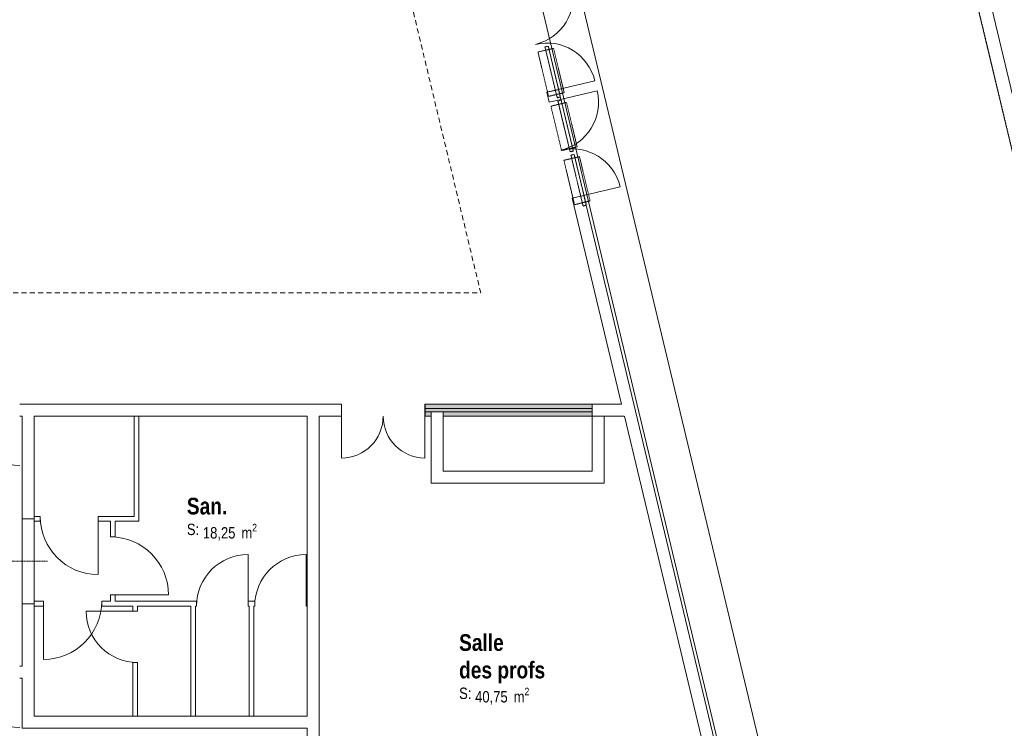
# Model space of a CAD drawing. Header units: millimetres. Extents: x -4899 to 185390, y -66936 to 47814.
# Tile 29 of 37: x 78595 to 93343, y -26050 to -15446. Entities that reach past the tile are written whole.
import ezdxf

# ---------------------------------------------------------------- set-up
doc = ezdxf.new("R2010")
doc.units = ezdxf.units.MM
doc.header["$MEASUREMENT"] = 0
doc.set_wipeout_variables(frame=1)
for name, pattern in [('Points tirets', [6.702778, 3.527778, -1.763889, 0, -1.411111]), ('Tirets', [4.586109, 2.822222, -1.763887]), ('Tirets A', [2.2, 1.1, -1.1]), ('Tirets petits', [125, 75, -50]), ('Wipeout_Contour', [1000, 0, -1000])]:
    doc.linetypes.add(name, pattern=pattern)
for name, color, linetype in [('0._Rdch_1_0', 7, 'Continuous'), ('0._Rdch_1_01-01 BAT MITOYEN', 7, 'Continuous'), ('0._Rdch_1_02-04 Mur.Construction', 7, 'Continuous'), ('0._Rdch_1_02-06 Poutre.Construction', 7, 'Continuous'), ('0._Rdch_1_02-07 Dalle.Construction', 7, 'Continuous'), ('0._Rdch_1_08-01 2D Dessin général.2D', 7, 'Continuous'), ('0._Rdch_1_A-AREA-____-OTLN.Modèle IFC', 7, 'Continuous'), ('0._Rdch_1_A-WALL-____-OTLN.Modèle IFC', 7, 'Continuous'), ('0._Rdch_1_Fenêtres ARCHICAD', 7, 'Continuous'), ('0._Rdch_1_Portes ARCHICAD', 7, 'Continuous')]:
    doc.layers.add(name, color=color, linetype=linetype)
doc.styles.add('STYLE_GENERE_1', font='ARIALNB.TTF')
doc.styles.add('STYLE_GENERE_4', font='ARIALN.TTF')

msp = doc.modelspace()

# ---------------------------------------------------------------- wipeouts: each hides what was drawn before it
at = {"color": 254, "linetype": 'Wipeout_Contour', "lineweight": 0, "ltscale": 414708.178128}
msp.add_wipeout([(101003, 15164), (-4899, 15164), (-4899, -66936), (101000, -66936), (101003, -39236)], dxfattribs=at).dxf.layer = '0._Rdch_1_0'

# ---------------------------------------------------------------- next in the draw order: wipeouts: each hides what was drawn before it
at = {"color": 254, "linetype": 'Wipeout_Contour', "lineweight": 0, "ltscale": 366166.939619}
msp.add_wipeout([(79129, 15164), (93153, -43365), (93145, -40756), (79746, 15164)], dxfattribs=at).dxf.layer = '0._Rdch_1_01-01 BAT MITOYEN'
at = {"color": 254, "linetype": 'Wipeout_Contour', "lineweight": 0, "ltscale": 248783.659551}
msp.add_wipeout([(78630, -26050), (78810, -26050), (78810, -25870)], dxfattribs=at).dxf.layer = '0._Rdch_1_A-WALL-____-OTLN.Modèle IFC'

# ---------------------------------------------------------------- next in the draw order: linework, layer by layer
at = {"layer": '0._Rdch_1_01-01 BAT MITOYEN', "color": 7, "linetype": 'Continuous', "lineweight": 20, "flags": 128}
for points in [[(79129, 15164), (93153, -43365)], [(93145, -40756), (79746, 15164)]]:
    msp.add_lwpolyline(points, dxfattribs=at)
at = {"layer": '0._Rdch_1_02-07 Dalle.Construction', "color": 7, "linetype": 'Continuous', "lineweight": 9, "flags": 128}
msp.add_lwpolyline([(84760, -22380), (87350, -22380), (87350, -21315), (84760, -21315)], close=True, dxfattribs=at)
at = {"layer": '0._Rdch_1_08-01 2D Dessin général.2D', "color": 7, "linetype": 'Tirets petits', "lineweight": 9, "flags": 128}
msp.add_lwpolyline([(65680, -13728), (65680, -19535), (85501, -19535), (84219, -14194)], dxfattribs=at)
at = {"layer": '0._Rdch_1_Portes ARCHICAD', "color": 7, "linetype": 'Continuous', "lineweight": 5}
for centre, start, end in [((86149, -15097), 283.4751, 13.4751), ((86492, -16532), 13.4751, 103.4751), ((86872, -18117), 13.4751, 103.4751)]:
    msp.add_arc(centre, 738, start, end, dxfattribs=at)

# ---------------------------------------------------------------- next in the draw order: texts
at = {"layer": '0._Rdch_1_A-AREA-____-OTLN.Modèle IFC', "color": 7, "linetype": 'Continuous', "lineweight": 9, "attachment_point": 1}
for s, insert, char_height, style in [('\\A1;\\pt0;San.', (81099, -22600), 250, 'STYLE_GENERE_1'), ('\\A1;\\pt0;S: ', (81099, -22988), 170, 'STYLE_GENERE_4'), ('\\A1;\\pt0,100;18,25{\\H0.66x;\\S^  ;} m{\\H0.66x;\\S2^  ;}', (81339, -22990), 170, 'STYLE_GENERE_4'), ('\\A1;\\pt0;S: ', (85177, -25441), 170, 'STYLE_GENERE_4')]:
    msp.add_mtext(s, dxfattribs=dict(at, insert=insert, char_height=char_height, style=style))

# ---------------------------------------------------------------- next in the draw order: wipeouts: each hides what was drawn before it
at = {"color": 254, "linetype": 'Wipeout_Contour', "lineweight": 0, "ltscale": 330426.629041}
msp.add_wipeout([(78810, -24185), (78630, -24185), (78630, -25870), (78810, -25870)], dxfattribs=at).dxf.layer = '0._Rdch_1_A-WALL-____-OTLN.Modèle IFC'

# ---------------------------------------------------------------- next in the draw order: linework, layer by layer
at = {"layer": '0._Rdch_1_A-WALL-____-OTLN.Modèle IFC', "color": 7, "linetype": 'Continuous', "lineweight": 20, "flags": 128}
msp.add_lwpolyline([(78630, -24185), (78630, -25120)], dxfattribs=at)

# ---------------------------------------------------------------- next in the draw order: wipeouts: each hides what was drawn before it
at = {"color": 254, "linetype": 'Wipeout_Contour', "lineweight": 0, "ltscale": 263077.773362}
msp.add_wipeout([(84760, -22200), (84760, -22380), (84940, -22200)], dxfattribs=at).dxf.layer = '0._Rdch_1_02-04 Mur.Construction'
at = {"color": 254, "linetype": 'Wipeout_Contour', "lineweight": 0, "ltscale": 352687.496648}
msp.add_wipeout([(86667, -16490), (86492, -16532), (86528, -16682), (86703, -16640)], dxfattribs=at).dxf.layer = '0._Rdch_1_A-WALL-____-OTLN.Modèle IFC'
at = {"color": 254, "linetype": 'Wipeout_Contour', "lineweight": 0, "ltscale": 335033.321083}
msp.add_wipeout([(78595, -21380), (83415, -21380), (83415, -21200), (78595, -21200)], dxfattribs=at).dxf.layer = '0._Rdch_1_A-WALL-____-OTLN.Modèle IFC'
at = {"color": 254, "linetype": 'Wipeout_Contour', "lineweight": 0, "ltscale": 349212.996255}
msp.add_wipeout([(84665, -21380), (84670, -21380), (84670, -21200), (84665, -21200)], dxfattribs=at).dxf.layer = '0._Rdch_1_A-WALL-____-OTLN.Modèle IFC'
at = {"color": 254, "linetype": 'Wipeout_Contour', "lineweight": 0, "ltscale": 359827.748245}
msp.add_wipeout([(87170, -21380), (87654, -21380), (87611, -21200), (87170, -21200)], dxfattribs=at).dxf.layer = '0._Rdch_1_A-WALL-____-OTLN.Modèle IFC'
at = {"color": 254, "linetype": 'Wipeout_Contour', "lineweight": 0, "ltscale": 250623.233941}
msp.add_wipeout([(80310, -22880), (80310, -22950), (80380, -22950)], dxfattribs=at).dxf.layer = '0._Rdch_1_A-WALL-____-OTLN.Modèle IFC'
at = {"color": 254, "linetype": 'Wipeout_Contour', "lineweight": 0, "ltscale": 334169.506183}
msp.add_wipeout([(80025, -24055), (79955, -24055), (79955, -24150), (80025, -24150)], dxfattribs=at).dxf.layer = '0._Rdch_1_A-WALL-____-OTLN.Modèle IFC'
at = {"color": 254, "linetype": 'Wipeout_Contour', "lineweight": 0, "ltscale": 342218.171352}
msp.add_wipeout([(82115, -24220), (82115, -24150), (82015, -24150), (82015, -24220)], dxfattribs=at).dxf.layer = '0._Rdch_1_A-WALL-____-OTLN.Modèle IFC'
at = {"color": 254, "linetype": 'Wipeout_Contour', "lineweight": 0, "ltscale": 248556.978099}
msp.add_wipeout([(78630, -26050), (78810, -25870), (78630, -25870)], dxfattribs=at).dxf.layer = '0._Rdch_1_A-WALL-____-OTLN.Modèle IFC'

# ---------------------------------------------------------------- next in the draw order: hatches: boundary and pattern name
at = {"layer": '0._Rdch_1_Fenêtres ARCHICAD', "linetype": 'Continuous', "lineweight": 0, "true_color": 0xffffff}
msp.add_hatch(color=7, dxfattribs=at).paths.add_polyline_path([(84670, -21200), (84670, -21380), (87170, -21380), (87170, -21200)])

# ---------------------------------------------------------------- next in the draw order: linework, layer by layer
at = {"layer": '0._Rdch_1_A-WALL-____-OTLN.Modèle IFC', "color": 7, "linetype": 'Continuous', "lineweight": 20}
for p, q in [((86492, -16532), (86667, -16490)), ((86528, -16682), (86703, -16640)), ((83415, -21380), (83415, -21200)), ((84665, -21380), (84665, -21200)), ((84670, -21380), (84670, -21200)), ((87170, -21380), (87170, -21200)), ((79955, -24055), (80025, -24055)), ((82015, -24150), (82015, -24220)), ((82115, -24150), (82115, -24220))]:
    msp.add_line(p, q, dxfattribs=at)
at = {"layer": '0._Rdch_1_A-WALL-____-OTLN.Modèle IFC', "color": 7, "linetype": 'Continuous', "lineweight": 5}
for p, q in [((87170, -21200), (84670, -21200)), ((84670, -21380), (87170, -21380))]:
    msp.add_line(p, q, dxfattribs=at)
at = {"layer": '0._Rdch_1_A-WALL-____-OTLN.Modèle IFC', "color": 7, "linetype": 'Continuous', "lineweight": 20, "flags": 128}
for points in [[(86703, -16640), (86667, -16490)], [(86492, -16532), (86528, -16682)], [(83415, -21200), (78595, -21200)], [(84670, -21200), (84665, -21200)], [(87611, -21200), (87170, -21200)], [(78595, -21380), (78630, -21380)], [(78810, -21380), (82900, -21380)], [(83080, -21380), (83415, -21380)], [(84665, -21380), (84670, -21380)], [(87170, -21380), (87654, -21380)], [(78810, -25870), (78810, -24185)], [(79955, -24055), (79955, -24150)], [(80025, -24150), (80025, -24055)], [(82115, -24150), (82015, -24150)], [(82015, -24220), (82030, -24220)], [(82100, -24220), (82115, -24220)], [(78630, -25300), (78630, -26050)], [(78630, -26050), (78810, -26050)]]:
    msp.add_lwpolyline(points, dxfattribs=at)
at = {"layer": '0._Rdch_1_Fenêtres ARCHICAD', "color": 255, "linetype": 'Continuous', "lineweight": 0}
for p, q in [((84670, -21200), (87170, -21200)), ((84670, -21380), (84670, -21200)), ((87170, -21200), (87170, -21380)), ((87170, -21380), (84670, -21380))]:
    msp.add_line(p, q, dxfattribs=at)
at = {"layer": '0._Rdch_1_Portes ARCHICAD', "color": 7, "linetype": 'Continuous', "lineweight": 5}
for p, q in [((86492, -16532), (87209, -16360)), ((86528, -16682), (87246, -16510)), ((83415, -21380), (83415, -22005)), ((84665, -21380), (84665, -22005)), ((82015, -24220), (82015, -23450)), ((79955, -24055), (80825, -24055))]:
    msp.add_line(p, q, dxfattribs=at)
for centre, radius, start, end in [((86528, -16682), 738, 283.4751, 13.4751), ((78595, -21380), 738, 180, 270), ((83415, -21380), 625, 270, 0), ((84665, -21380), 625, 180, 270)]:
    msp.add_arc(centre, radius, start, end, dxfattribs=at)

# ---------------------------------------------------------------- next in the draw order: wipeouts: each hides what was drawn before it
at = {"color": 254, "linetype": 'Wipeout_Contour', "lineweight": 0, "ltscale": 263296.887276}
msp.add_wipeout([(84940, -22200), (84760, -22380), (84940, -22380)], dxfattribs=at).dxf.layer = '0._Rdch_1_02-04 Mur.Construction'

# ---------------------------------------------------------------- next in the draw order: linework, layer by layer
at = {"layer": '0._Rdch_1_02-04 Mur.Construction', "color": 7, "linetype": 'Continuous', "lineweight": 9, "flags": 128}
msp.add_lwpolyline([(84760, -22380), (84760, -22200)], dxfattribs=at)

# ---------------------------------------------------------------- next in the draw order: wipeouts: each hides what was drawn before it
at = {"color": 254, "linetype": 'Wipeout_Contour', "lineweight": 0, "ltscale": 364802.124961}
msp.add_wipeout([(87047, -18075), (86872, -18117), (89227, -27946), (89402, -27904)], dxfattribs=at).dxf.layer = '0._Rdch_1_A-WALL-____-OTLN.Modèle IFC'
at = {"color": 254, "linetype": 'Wipeout_Contour', "lineweight": 0, "ltscale": 327118.249701}
msp.add_wipeout([(78810, -21380), (78630, -21380), (78630, -22915), (78810, -22915)], dxfattribs=at).dxf.layer = '0._Rdch_1_A-WALL-____-OTLN.Modèle IFC'
at = {"color": 254, "linetype": 'Wipeout_Contour', "lineweight": 0, "ltscale": 333360.562765}
msp.add_wipeout([(80380, -22880), (80380, -21380), (80310, -21380), (80310, -22880)], dxfattribs=at).dxf.layer = '0._Rdch_1_A-WALL-____-OTLN.Modèle IFC'
at = {"color": 254, "linetype": 'Wipeout_Contour', "lineweight": 0, "ltscale": 347254.273127}
msp.add_wipeout([(82900, -21380), (82900, -29050), (83080, -29050), (83080, -21380)], dxfattribs=at).dxf.layer = '0._Rdch_1_A-WALL-____-OTLN.Modèle IFC'
at = {"color": 254, "linetype": 'Wipeout_Contour', "lineweight": 0, "ltscale": 330022.394337}
msp.add_wipeout([(78953, -24220), (78953, -24150), (78810, -24150), (78810, -24220)], dxfattribs=at).dxf.layer = '0._Rdch_1_A-WALL-____-OTLN.Modèle IFC'
at = {"color": 254, "linetype": 'Wipeout_Contour', "lineweight": 0, "ltscale": 336348.600319}
msp.add_wipeout([(81245, -24220), (81245, -24150), (79823, -24150), (79823, -24220)], dxfattribs=at).dxf.layer = '0._Rdch_1_A-WALL-____-OTLN.Modèle IFC'
at = {"color": 254, "linetype": 'Wipeout_Contour', "lineweight": 0, "ltscale": 330223.600877}
msp.add_wipeout([(78630, -25300), (78630, -25120), (78595, -25120), (78595, -25300)], dxfattribs=at).dxf.layer = '0._Rdch_1_A-WALL-____-OTLN.Modèle IFC'

# ---------------------------------------------------------------- next in the draw order: linework, layer by layer
at = {"layer": '0._Rdch_1_A-WALL-____-OTLN.Modèle IFC', "color": 7, "linetype": 'Continuous', "lineweight": 20}
for p, q in [((86872, -18117), (87047, -18075)), ((78953, -24150), (78953, -24220)), ((79823, -24150), (79823, -24220)), ((81245, -24150), (81245, -24220))]:
    msp.add_line(p, q, dxfattribs=at)
at = {"layer": '0._Rdch_1_A-WALL-____-OTLN.Modèle IFC', "color": 7, "linetype": 'Continuous', "lineweight": 20, "flags": 128}
for points in [[(86872, -18117), (87611, -21200)], [(89402, -27904), (87047, -18075)], [(78630, -21380), (78630, -22915)], [(78810, -22915), (78810, -21380)], [(80310, -21380), (80380, -21380)], [(82900, -21380), (82900, -25870)], [(83080, -29050), (83080, -21380)], [(87654, -21380), (89227, -27946)], [(78953, -24150), (78810, -24150)], [(78810, -24150), (78810, -24220)], [(79955, -24150), (79823, -24150)], [(81245, -24150), (80025, -24150)], [(78810, -24220), (78953, -24220)], [(79823, -24220), (80290, -24220)], [(80360, -24220), (81160, -24220)], [(81230, -24220), (81245, -24220)], [(78630, -25120), (78595, -25120)], [(78595, -25300), (78630, -25300)], [(82900, -26050), (82900, -29050)]]:
    msp.add_lwpolyline(points, dxfattribs=at)
at = {"layer": '0._Rdch_1_Portes ARCHICAD', "color": 7, "linetype": 'Continuous', "lineweight": 5}
for p, q in [((86872, -18117), (87589, -17945)), ((78953, -24150), (78953, -25020))]:
    msp.add_line(p, q, dxfattribs=at)
for centre, radius, start, end in [((82015, -24220), 770, 90, 180), ((78953, -24150), 870, 270, 0), ((78595, -25300), 738, 180, 270)]:
    msp.add_arc(centre, radius, start, end, dxfattribs=at)

# ---------------------------------------------------------------- next in the draw order: wipeouts: each hides what was drawn before it
at = {"color": 254, "linetype": 'Wipeout_Contour', "lineweight": 0, "ltscale": 250670.114751}
msp.add_wipeout([(80380, -22880), (80310, -22880), (80380, -22950)], dxfattribs=at).dxf.layer = '0._Rdch_1_A-WALL-____-OTLN.Modèle IFC'

# ---------------------------------------------------------------- next in the draw order: linework, layer by layer
at = {"layer": '0._Rdch_1_A-WALL-____-OTLN.Modèle IFC', "color": 7, "linetype": 'Continuous', "lineweight": 20, "flags": 128}
for points in [[(80310, -21380), (80310, -22880)], [(80380, -22950), (80380, -21380)], [(80380, -22950), (80310, -22950)]]:
    msp.add_lwpolyline(points, dxfattribs=at)

# ---------------------------------------------------------------- next in the draw order: wipeouts: each hides what was drawn before it
at = {"color": 254, "linetype": 'Wipeout_Contour', "lineweight": 0, "ltscale": 382514.280376}
msp.add_wipeout([(85864, 15164), (85658, 15164), (97815, -35570), (98010, -35524)], dxfattribs=at).dxf.layer = '0._Rdch_1_01-01 BAT MITOYEN'
at = {"color": 254, "linetype": 'Wipeout_Contour', "lineweight": 0, "ltscale": 328472.283231}
msp.add_wipeout([(78902, -22880), (78810, -22880), (78810, -22950), (78902, -22950)], dxfattribs=at).dxf.layer = '0._Rdch_1_A-WALL-____-OTLN.Modèle IFC'
at = {"color": 254, "linetype": 'Wipeout_Contour', "lineweight": 0, "ltscale": 345394.427894}
msp.add_wipeout([(82900, -24220), (82900, -24150), (82885, -24150), (82885, -24220)], dxfattribs=at).dxf.layer = '0._Rdch_1_A-WALL-____-OTLN.Modèle IFC'
at = {"color": 254, "linetype": 'Wipeout_Contour', "lineweight": 0, "ltscale": 335632.34753}
msp.add_wipeout([(80360, -24220), (80290, -24220), (80290, -24296), (80360, -24296)], dxfattribs=at).dxf.layer = '0._Rdch_1_A-WALL-____-OTLN.Modèle IFC'
at = {"color": 254, "linetype": 'Wipeout_Contour', "lineweight": 0, "ltscale": 339690.485338}
msp.add_wipeout([(78810, -26050), (82900, -26050), (82900, -25870), (78810, -25870)], dxfattribs=at).dxf.layer = '0._Rdch_1_A-WALL-____-OTLN.Modèle IFC'

# ---------------------------------------------------------------- next in the draw order: linework, layer by layer
at = {"layer": '0._Rdch_1_01-01 BAT MITOYEN', "color": 7, "linetype": 'Continuous', "lineweight": 20, "flags": 128}
for points in [[(85658, 15164), (97862, -35765)], [(98010, -35524), (85864, 15164)]]:
    msp.add_lwpolyline(points, dxfattribs=at)
at = {"layer": '0._Rdch_1_02-06 Poutre.Construction', "color": 7, "linetype": 'Tirets A', "lineweight": 9}
for p, q in [((86592, -15874), (86358, -15929)), ((86592, -15874), (86358, -15929)), ((86592, -15874), (86358, -15929)), ((86592, -15874), (86358, -15929)), ((86512, -15841), (86463, -15853)), ((86512, -15841), (86463, -15853)), ((86512, -15841), (86463, -15853)), ((86645, -16610), (86463, -15853)), ((86646, -16614), (86463, -15853)), ((86645, -16610), (86463, -15853)), ((86693, -16599), (86512, -15841)), ((86694, -16602), (86512, -15841)), ((86693, -16599), (86512, -15841)), ((86751, -16537), (86592, -15874)), ((86751, -16537), (86592, -15874)), ((86751, -16537), (86592, -15874)), ((86751, -16537), (86592, -15874)), ((86517, -16593), (86358, -15929)), ((86517, -16593), (86358, -15929)), ((86517, -16593), (86358, -15929)), ((86517, -16593), (86358, -15929)), ((86751, -16537), (86517, -16593)), ((86751, -16537), (86517, -16593)), ((86751, -16537), (86517, -16593)), ((86751, -16537), (86517, -16593)), ((86693, -16599), (86645, -16610)), ((86693, -16599), (86645, -16610)), ((86694, -16602), (86646, -16614)), ((86706, -16652), (86657, -16663)), ((86706, -16652), (86657, -16663)), ((86706, -16652), (86657, -16663)), ((86839, -17421), (86657, -16663)), ((86840, -17424), (86657, -16663)), ((86839, -17421), (86657, -16663)), ((86888, -17409), (86706, -16652)), ((86888, -17413), (86706, -16652)), ((86888, -17409), (86706, -16652)), ((86786, -16684), (86552, -16740)), ((86786, -16684), (86552, -16740)), ((86786, -16684), (86552, -16740)), ((86786, -16684), (86552, -16740)), ((86712, -17404), (86552, -16740)), ((86712, -17404), (86552, -16740)), ((86712, -17404), (86552, -16740)), ((86712, -17404), (86552, -16740)), ((86945, -17348), (86786, -16684)), ((86945, -17348), (86786, -16684)), ((86945, -17348), (86786, -16684)), ((86945, -17348), (86786, -16684)), ((86945, -17348), (86712, -17404)), ((86945, -17348), (86712, -17404)), ((86945, -17348), (86712, -17404)), ((86945, -17348), (86712, -17404)), ((86980, -17494), (86747, -17550)), ((86980, -17494), (86747, -17550)), ((86980, -17494), (86747, -17550)), ((86980, -17494), (86747, -17550)), ((86906, -18214), (86747, -17550)), ((86906, -18214), (86747, -17550)), ((86906, -18214), (86747, -17550)), ((86906, -18214), (86747, -17550)), ((86888, -17409), (86839, -17421)), ((86888, -17409), (86839, -17421)), ((86888, -17413), (86840, -17424)), ((86900, -17462), (86852, -17474)), ((86900, -17462), (86852, -17474)), ((86900, -17462), (86852, -17474)), ((87033, -18231), (86852, -17474)), ((87034, -18235), (86852, -17474)), ((87033, -18231), (86852, -17474)), ((87082, -18220), (86900, -17462)), ((87083, -18223), (86900, -17462)), ((87082, -18220), (86900, -17462)), ((87139, -18158), (86980, -17494)), ((87139, -18158), (86980, -17494)), ((87139, -18158), (86980, -17494)), ((87139, -18158), (86980, -17494)), ((87139, -18158), (86906, -18214)), ((87139, -18158), (86906, -18214)), ((87139, -18158), (86906, -18214)), ((87139, -18158), (86906, -18214)), ((87082, -18220), (87033, -18231)), ((87082, -18220), (87033, -18231)), ((87083, -18223), (87034, -18235))]:
    msp.add_line(p, q, dxfattribs=at)
at = {"layer": '0._Rdch_1_A-WALL-____-OTLN.Modèle IFC', "color": 7, "linetype": 'Continuous', "lineweight": 20}
for p, q in [((78902, -22880), (78902, -22950)), ((82885, -24150), (82885, -24220)), ((80290, -24296), (80360, -24296))]:
    msp.add_line(p, q, dxfattribs=at)
at = {"layer": '0._Rdch_1_A-WALL-____-OTLN.Modèle IFC', "color": 7, "linetype": 'Continuous', "lineweight": 20, "flags": 128}
for points in [[(78902, -22880), (78810, -22880)], [(78810, -22880), (78810, -22950)], [(78810, -22950), (78902, -22950)], [(82900, -24150), (82885, -24150)], [(82900, -24220), (82900, -24150)], [(80290, -24220), (80290, -24296)], [(80360, -24296), (80360, -24220)], [(82885, -24220), (82900, -24220)], [(82900, -25870), (78810, -25870)], [(78810, -26050), (82900, -26050)]]:
    msp.add_lwpolyline(points, dxfattribs=at)
at = {"layer": '0._Rdch_1_Portes ARCHICAD', "color": 7, "linetype": 'Continuous', "lineweight": 5}
for p, q in [((82885, -24220), (82885, -23450)), ((80360, -24296), (79590, -24296))]:
    msp.add_line(p, q, dxfattribs=at)
msp.add_arc((82885, -24220), 770, 90, 180, dxfattribs=at)

# ---------------------------------------------------------------- next in the draw order: texts
at = {"layer": '0._Rdch_1_A-AREA-____-OTLN.Modèle IFC', "color": 7, "linetype": 'Continuous', "lineweight": 9, "attachment_point": 1}
for s, insert, char_height, style in [('\\A1;\\pt0;Salle ', (85177, -24642), 250, 'STYLE_GENERE_1'), ('\\A1;\\pt0;des profs', (85177, -25053), 250, 'STYLE_GENERE_1'), ('\\A1;\\pt0,100;40,75{\\H0.66x;\\S^  ;} m{\\H0.66x;\\S2^  ;}', (85417, -25444), 170, 'STYLE_GENERE_4')]:
    msp.add_mtext(s, dxfattribs=dict(at, insert=insert, char_height=char_height, style=style))

# ---------------------------------------------------------------- next in the draw order: wipeouts: each hides what was drawn before it
at = {"color": 254, "linetype": 'Wipeout_Contour', "lineweight": 0, "ltscale": 333026.75034}
msp.add_wipeout([(80310, -22880), (79772, -22880), (79772, -22950), (80310, -22950)], dxfattribs=at).dxf.layer = '0._Rdch_1_A-WALL-____-OTLN.Modèle IFC'

# ---------------------------------------------------------------- next in the draw order: linework, layer by layer
at = {"layer": '0._Rdch_1_A-WALL-____-OTLN.Modèle IFC', "color": 7, "linetype": 'Continuous', "lineweight": 20}
msp.add_line((79772, -22880), (79772, -22950), dxfattribs=at)
at = {"layer": '0._Rdch_1_A-WALL-____-OTLN.Modèle IFC', "color": 7, "linetype": 'Continuous', "lineweight": 20, "flags": 128}
for points in [[(80310, -22880), (79772, -22880)], [(79772, -22950), (79955, -22950)], [(80025, -22950), (80310, -22950)]]:
    msp.add_lwpolyline(points, dxfattribs=at)
at = {"layer": '0._Rdch_1_Portes ARCHICAD', "color": 7, "linetype": 'Continuous', "lineweight": 5}
msp.add_line((79772, -22880), (79772, -23750), dxfattribs=at)
msp.add_arc((79772, -22880), 870, 180, 270, dxfattribs=at)

# ---------------------------------------------------------------- next in the draw order: wipeouts: each hides what was drawn before it
at = {"color": 254, "linetype": 'Wipeout_Contour', "lineweight": 0, "ltscale": 270121.594045}
msp.add_wipeout([(87170, -22380), (87350, -22380), (87170, -22200)], dxfattribs=at).dxf.layer = '0._Rdch_1_02-04 Mur.Construction'
at = {"color": 254, "linetype": 'Wipeout_Contour', "lineweight": 0, "ltscale": 328677.638332}
msp.add_wipeout([(78810, -22915), (78630, -22915), (78630, -24185), (78810, -24185)], dxfattribs=at).dxf.layer = '0._Rdch_1_A-WALL-____-OTLN.Modèle IFC'
at = {"color": 254, "linetype": 'Wipeout_Contour', "lineweight": 0, "ltscale": 339894.145813}
msp.add_wipeout([(81160, -24220), (81160, -25870), (81230, -25870), (81230, -24220)], dxfattribs=at).dxf.layer = '0._Rdch_1_A-WALL-____-OTLN.Modèle IFC'
at = {"color": 254, "linetype": 'Wipeout_Contour', "lineweight": 0, "ltscale": 343220.960522}
msp.add_wipeout([(82030, -24220), (82030, -25870), (82100, -25870), (82100, -24220)], dxfattribs=at).dxf.layer = '0._Rdch_1_A-WALL-____-OTLN.Modèle IFC'
at = {"color": 254, "linetype": 'Wipeout_Contour', "lineweight": 0, "ltscale": 337066.912101}
msp.add_wipeout([(80360, -25066), (80290, -25066), (80290, -25870), (80360, -25870)], dxfattribs=at).dxf.layer = '0._Rdch_1_A-WALL-____-OTLN.Modèle IFC'

# ---------------------------------------------------------------- next in the draw order: linework, layer by layer
at = {"layer": '0._Rdch_1_A-WALL-____-OTLN.Modèle IFC', "color": 7, "linetype": 'Points tirets', "lineweight": 5}
msp.add_line((79010, -23550), (78430, -23550), dxfattribs=at)
at = {"layer": '0._Rdch_1_A-WALL-____-OTLN.Modèle IFC', "color": 7, "linetype": 'Continuous', "lineweight": 20}
msp.add_line((80290, -25066), (80360, -25066), dxfattribs=at)
at = {"layer": '0._Rdch_1_A-WALL-____-OTLN.Modèle IFC', "color": 7, "linetype": 'Continuous', "lineweight": 5, "flags": 128}
for points in [[(78630, -22915), (78630, -24185)], [(78810, -24185), (78810, -22915)]]:
    msp.add_lwpolyline(points, dxfattribs=at)
at = {"layer": '0._Rdch_1_A-WALL-____-OTLN.Modèle IFC', "color": 7, "linetype": 'Continuous', "lineweight": 13, "flags": 128}
for points in [[(78810, -22915), (78630, -22915)], [(78630, -24185), (78810, -24185)]]:
    msp.add_lwpolyline(points, dxfattribs=at)
at = {"layer": '0._Rdch_1_A-WALL-____-OTLN.Modèle IFC', "color": 7, "linetype": 'Continuous', "lineweight": 20, "flags": 128}
for points in [[(81160, -24220), (81160, -25870)], [(81230, -25870), (81230, -24220)], [(82030, -24220), (82030, -25870)], [(82100, -25870), (82100, -24220)], [(80290, -25066), (80290, -25870)], [(80360, -25870), (80360, -25066)], [(80290, -25870), (80360, -25870)], [(81160, -25870), (81230, -25870)], [(82030, -25870), (82100, -25870)]]:
    msp.add_lwpolyline(points, dxfattribs=at)
at = {"layer": '0._Rdch_1_Portes ARCHICAD', "color": 7, "linetype": 'Continuous', "lineweight": 5}
msp.add_arc((80360, -24296), 770, 180, 270, dxfattribs=at)

# ---------------------------------------------------------------- next in the draw order: wipeouts: each hides what was drawn before it
at = {"color": 254, "linetype": 'Wipeout_Contour', "lineweight": 0, "ltscale": 359761.488247}
msp.add_wipeout([(87350, -22200), (87350, -21380), (87170, -21380), (87170, -22200)], dxfattribs=at).dxf.layer = '0._Rdch_1_02-04 Mur.Construction'
at = {"color": 254, "linetype": 'Wipeout_Contour', "lineweight": 0, "ltscale": 332998.94457}
msp.add_wipeout([(80025, -22950), (79955, -22950), (79955, -23185), (80025, -23185)], dxfattribs=at).dxf.layer = '0._Rdch_1_A-WALL-____-OTLN.Modèle IFC'

# ---------------------------------------------------------------- next in the draw order: linework, layer by layer
at = {"layer": '0._Rdch_1_02-04 Mur.Construction', "color": 7, "linetype": 'Continuous', "lineweight": 9, "flags": 128}
msp.add_lwpolyline([(87170, -21380), (87350, -21380)], dxfattribs=at)
at = {"layer": '0._Rdch_1_08-01 2D Dessin général.2D', "color": 7, "linetype": 'Continuous', "lineweight": 9}
msp.add_line((87170, -21200), (87170, -21380), dxfattribs=at)
at = {"layer": '0._Rdch_1_A-WALL-____-OTLN.Modèle IFC', "color": 7, "linetype": 'Continuous', "lineweight": 20}
msp.add_line((79955, -23185), (80025, -23185), dxfattribs=at)
at = {"layer": '0._Rdch_1_A-WALL-____-OTLN.Modèle IFC', "color": 7, "linetype": 'Continuous', "lineweight": 20, "flags": 128}
for points in [[(79955, -22950), (79955, -23185)], [(80025, -23185), (80025, -22950)]]:
    msp.add_lwpolyline(points, dxfattribs=at)
at = {"layer": '0._Rdch_1_Portes ARCHICAD', "color": 7, "linetype": 'Continuous', "lineweight": 5}
msp.add_arc((79955, -24055), 870, 0, 90, dxfattribs=at)

# ---------------------------------------------------------------- next in the draw order: wipeouts: each hides what was drawn before it
at = {"color": 254, "linetype": 'Wipeout_Contour', "lineweight": 0, "ltscale": 270250.228207}
msp.add_wipeout([(87350, -22200), (87170, -22200), (87350, -22380)], dxfattribs=at).dxf.layer = '0._Rdch_1_02-04 Mur.Construction'

# ---------------------------------------------------------------- next in the draw order: linework, layer by layer
at = {"layer": '0._Rdch_1_02-04 Mur.Construction', "color": 7, "linetype": 'Continuous', "lineweight": 9, "flags": 128}
for points in [[(87170, -21380), (87170, -22200)], [(87350, -22380), (87350, -21380)], [(87350, -22380), (87170, -22380)]]:
    msp.add_lwpolyline(points, dxfattribs=at)

# ---------------------------------------------------------------- next in the draw order: wipeouts: each hides what was drawn before it
at = {"color": 254, "linetype": 'Wipeout_Contour', "lineweight": 0, "ltscale": 355581.859823}
msp.add_wipeout([(87170, -22200), (84940, -22200), (84940, -22380), (87170, -22380)], dxfattribs=at).dxf.layer = '0._Rdch_1_02-04 Mur.Construction'

# ---------------------------------------------------------------- next in the draw order: linework, layer by layer
at = {"layer": '0._Rdch_1_01-01 BAT MITOYEN', "color": 7, "linetype": 'Tirets', "lineweight": 5, "flags": 128}
msp.add_lwpolyline([(97862, -35765), (85658, 15164)], dxfattribs=at)
at = {"layer": '0._Rdch_1_02-04 Mur.Construction', "color": 7, "linetype": 'Continuous', "lineweight": 9, "flags": 128}
for points in [[(87170, -22200), (84940, -22200)], [(84760, -22380), (87170, -22380)]]:
    msp.add_lwpolyline(points, dxfattribs=at)

# ---------------------------------------------------------------- next in the draw order: wipeouts: each hides what was drawn before it
at = {"color": 254, "linetype": 'Wipeout_Contour', "lineweight": 0, "ltscale": 350385.175237}
msp.add_wipeout([(84940, -22200), (84940, -21315), (84760, -21315), (84760, -22200)], dxfattribs=at).dxf.layer = '0._Rdch_1_02-04 Mur.Construction'

# ---------------------------------------------------------------- next in the draw order: linework, layer by layer
at = {"layer": '0._Rdch_1_01-01 BAT MITOYEN', "color": 7, "linetype": 'Continuous', "lineweight": 9, "flags": 128}
msp.add_lwpolyline([(79129, 15164), (93153, -43365), (93169, -48550), (101002, -48526)], dxfattribs=at)
at = {"layer": '0._Rdch_1_02-04 Mur.Construction', "color": 7, "linetype": 'Continuous', "lineweight": 9, "flags": 128}
for points in [[(84760, -21315), (84940, -21315)], [(84760, -21315), (84760, -22200)], [(84940, -22200), (84940, -21315)]]:
    msp.add_lwpolyline(points, dxfattribs=at)
at = {"layer": '0._Rdch_1_08-01 2D Dessin général.2D', "color": 7, "linetype": 'Continuous', "lineweight": 5}
for p, q in [((84664, -21265), (87170, -21265)), ((84664, -21315), (87170, -21315))]:
    msp.add_line(p, q, dxfattribs=at)

doc.saveas('drawing.dxf')
